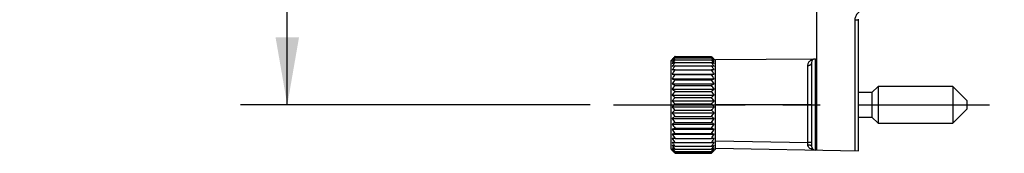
# Model space of a CAD drawing. Header units: inches. Extents: x 0.2 to 16.8, y 0.2 to 10.8.
# Tile 3 of 12: x 8.517 to 11.139, y 3.744 to 4.099. Entities that reach past the tile are written whole.
import ezdxf

# ---------------------------------------------------------------- set-up
doc = ezdxf.new("R2010")
doc.units = ezdxf.units.IN
doc.header["$LTSCALE"] = 0.935
doc.header["$MEASUREMENT"] = 0
doc.linetypes.add('CENTER', pattern=[0.6, 0.375, -0.075, 0.075, -0.075])
doc.layers.get('0').update_dxf_attribs({"linetype": 'CONTINUOUS'})
doc.layers.add('02___PRT_ALL_AXES', color=7, linetype='CONTINUOUS')
doc.layers.add('DIMENSIONS', color=7, linetype='CONTINUOUS')
doc.styles.get("Standard").update_dxf_attribs({"font": 'txt', "width": 0.8})
doc.dimstyles.new('DIMSTYLE_1', dxfattribs={"dimtxt": 0.125, "dimasz": 0.18, "dimexe": 0.18, "dimexo": 0.0625, "dimgap": 0.09, "dimtad": 0, "dimtih": 1, "dimtoh": 1, "dimdec": 3, "dimzin": 4, "dimdsep": 46, "dimtxsty": 'STANDARD', "dimblk": '_FILLED', "dimblk1": '_FILLED', "dimblk2": '_FILLED', "dimcen": 0.09, "dimadec": 0, "dimazin": 0, "dimtp": 0.01, "dimtm": 0.01, "dimtfac": 1, "dimtdec": 3, "dimtofl": 0, "dimtmove": 0, "dimatfit": 3, "dimldrblk": '_FILLED', "dimfxl": 1, "dimtolj": 1, "dimtzin": 4, "dimarcsym": 0})

# ---------------------------------------------------------------- blocks, each defined once
blk = doc.blocks.new('_FILLED')
at = {"color": 0, "linetype": 'BYBLOCK'}
blk.add_solid([(0, 0), (-1, 0.174), (-1, -0.174)], dxfattribs=at)
blk = doc.blocks.new('*D2')
at = {"layer": 'DIMENSIONS', "color": 2, "linetype": 'CONTINUOUS'}
for p, q in [((10.048, 8.6943), (9.1045, 8.6943)), ((9.2295, 8.6943), (9.2295, 6.4083)), ((9.2295, 3.8723), (9.2295, 6.1583)), ((10.0356, 3.8723), (9.1045, 3.8723))]:
    blk.add_line(p, q, dxfattribs=at)
at = {"layer": 'DIMENSIONS', "color": 2, "linetype": 'CONTINUOUS', "xscale": 0.18, "yscale": 0.18, "zscale": 0.18}
for p, rotation in [((9.2295, 8.6943), 90), ((9.2295, 3.8723), 270)]:
    blk.add_blockref('_FILLED', p, dxfattribs=dict(at, rotation=rotation))
at = {"layer": 'DIMENSIONS', "color": 2, "linetype": 'CONTINUOUS', "insert": (9.2295, 6.3458), "char_height": 0.125, "width": 1.425, "attachment_point": 2, "line_spacing_factor": 0.9}
blk.add_mtext('4.822{\\Ftxt.shx;\\W1.000000;\\H0.125000; }[122.48]', dxfattribs=at)

msp = doc.modelspace()

# ---------------------------------------------------------------- linework, layer by layer
at = {"color": 7, "linetype": 'CONTINUOUS'}
for p, q in [((10.6393, 3.7521), (10.6393, 8.8146)), ((10.7503, 3.7502), (10.7503, 4.0998)), ((10.254, 3.9931), (10.2513, 3.9904)), ((10.2513, 3.7542), (10.2513, 3.9904)), ((10.2592, 3.9984), (10.2576, 3.9967)), ((10.2588, 3.9905), (10.2594, 3.9908)), ((10.2616, 4.0007), (10.2612, 4.0003)), ((10.2619, 4.001), (10.2616, 4.0007)), ((10.2619, 4.001), (10.3587, 4.001)), ((10.2619, 4.0003), (10.3587, 4.0003)), ((10.2619, 3.9974), (10.3587, 3.9974)), ((10.2619, 3.9923), (10.3587, 3.9923)), ((10.2619, 3.9852), (10.3587, 3.9852)), ((10.359, 4.0007), (10.3587, 4.001)), ((10.3594, 4.0003), (10.359, 4.0007)), ((10.3631, 3.9967), (10.3614, 3.9984)), ((10.3693, 3.9904), (10.3666, 3.9932)), ((10.3693, 3.9925), (10.6393, 3.9948)), ((10.3693, 3.7542), (10.3693, 3.9925)), ((10.6253, 3.9848), (10.6253, 3.7622)), ((10.2619, 3.9761), (10.3587, 3.9761)), ((10.2619, 3.9653), (10.3587, 3.9653)), ((10.2543, 3.9541), (10.3663, 3.9541)), ((10.2543, 3.9418), (10.3663, 3.9418)), ((10.2619, 3.9529), (10.3587, 3.9529)), ((10.2619, 3.9391), (10.3587, 3.9391)), ((10.2543, 3.9282), (10.3663, 3.9282)), ((10.2543, 3.9137), (10.3663, 3.9137)), ((10.2619, 3.9242), (10.3587, 3.9242)), ((10.2619, 3.9083), (10.3587, 3.9083)), ((10.8024, 3.9212), (10.7862, 3.905)), ((11.0012, 3.9212), (10.8024, 3.9212)), ((10.8024, 3.9212), (10.8024, 3.8235)), ((11.0386, 3.8838), (11.0012, 3.9212)), ((11.0012, 3.9212), (11.0012, 3.8235)), ((10.2543, 3.8985), (10.3663, 3.8985)), ((10.2543, 3.8829), (10.3663, 3.8829)), ((10.2619, 3.8919), (10.3587, 3.8919)), ((10.7862, 3.905), (10.7503, 3.905)), ((10.7862, 3.905), (10.7862, 3.8397)), ((11.0386, 3.8837), (11.0386, 3.8609)), ((10.2543, 3.867), (10.3663, 3.867)), ((10.2619, 3.8751), (10.3587, 3.8751)), ((10.2619, 3.8583), (10.3587, 3.8583)), ((11.0012, 3.8235), (11.0386, 3.8609)), ((10.2543, 3.8513), (10.3663, 3.8513)), ((10.2543, 3.8359), (10.3663, 3.8359)), ((10.2619, 3.8417), (10.3587, 3.8417)), ((10.7503, 3.8397), (10.7862, 3.8397)), ((10.7862, 3.8397), (10.8024, 3.8235)), ((10.2543, 3.8211), (10.3663, 3.8211)), ((10.2543, 3.8073), (10.3663, 3.8073)), ((10.2619, 3.8257), (10.3587, 3.8257)), ((10.2619, 3.8104), (10.3587, 3.8104)), ((10.8024, 3.8235), (11.0012, 3.8235)), ((10.2543, 3.7945), (10.3663, 3.7945)), ((10.2619, 3.7962), (10.3587, 3.7962)), ((10.2619, 3.7833), (10.3587, 3.7833)), ((10.2513, 3.7542), (10.2542, 3.7513)), ((10.2567, 3.7511), (10.2573, 3.7505)), ((10.2619, 3.7719), (10.3587, 3.7719)), ((10.2619, 3.7623), (10.3587, 3.7623)), ((10.2619, 3.7545), (10.3587, 3.7545)), ((10.3619, 3.7562), (10.3613, 3.7559)), ((10.3639, 3.7495), (10.3634, 3.7491)), ((10.3639, 3.749), (10.3642, 3.7494)), ((10.3666, 3.7515), (10.3693, 3.7542)), ((10.3693, 3.7568), (10.7503, 3.7502)), ((10.2612, 3.7444), (10.2616, 3.744)), ((10.2616, 3.744), (10.2612, 3.7443)), ((10.2619, 3.7436), (10.2616, 3.744)), ((10.2616, 3.744), (10.2619, 3.7436)), ((10.2619, 3.7487), (10.3587, 3.7487)), ((10.3587, 3.7451), (10.2619, 3.7451)), ((10.2619, 3.7436), (10.3587, 3.7436)), ((10.359, 3.744), (10.3587, 3.7436)), ((10.3594, 3.7443), (10.359, 3.744))]:
    msp.add_line(p, q, dxfattribs=at)
at = {"color": 9, "linetype": 'CONTINUOUS'}
for p, q in [((10.7503, 4.0975), (10.7405, 4.0975)), ((10.7405, 4.0975), (10.7405, 3.7504)), ((10.6352, 3.9948), (10.6352, 3.7522)), ((10.6154, 3.7726), (10.6154, 3.9763)), ((10.6253, 3.8723), (10.3693, 3.8723)), ((10.3693, 3.7768), (10.6154, 3.7726)), ((10.6253, 3.7726), (10.6154, 3.7726)), ((10.6154, 3.7657), (10.6154, 3.7726))]:
    msp.add_line(p, q, dxfattribs=at)
at = {"color": 7, "linetype": 'CONTINUOUS'}
for centre, radius, start, end in [((10.4613, 3.7959), 0.286, 135.6524, 136.3629), ((10.4394, 3.7982), 0.2689, 132.7788, 133.5005), ((10.4901, 3.7921), 0.3089, 139.0828, 139.7853), ((10.4124, 3.7905), 0.2558, 127.4821, 128.1835), ((10.3937, 3.7594), 0.2676, 120.2668, 121.3968), ((10.5125, 3.7886), 0.3261, 141.8941, 142.3606), ((10.5394, 3.7766), 0.3514, 143.5469, 144.2312), ((10.5223, 3.781), 0.3385, 141.668, 141.8955), ((10.4811, 3.7765), 0.3137, 134.9968, 135.6466), ((10.5119, 3.7732), 0.3377, 138.4199, 139.077), ((10.5564, 3.7538), 0.3821, 140.4, 141.6389), ((10.4536, 3.783), 0.2897, 132.4695, 132.7852), ((10.4289, 3.7691), 0.2828, 126.838, 127.4871), ((10.5826, 3.7446), 0.4052, 142.3067, 143.5228), ((10.4943, 3.7633), 0.3325, 134.7904, 134.999), ((10.5369, 3.751), 0.3711, 137.8044, 138.4156), ((10.401, 3.6335), 0.3782, 111.5704, 112.0019), ((10.6131, 3.7265), 0.4362, 143.6247, 144.212), ((10.4222, 3.7107), 0.324, 119.6461, 120.1662), ((10.5027, 3.7549), 0.3443, 134.5325, 134.7901), ((10.4856, 3.7476), 0.3375, 131.5061, 131.8378), ((10.0801, 3.7478), 0.376, 41.8624, 42.1947), ((10.0544, 3.7457), 0.3949, 39.0259, 39.5949), ((10.0284, 3.7372), 0.4173, 37.0938, 37.6889), ((10.2031, 3.7189), 0.3146, 59.2813, 60.3567), ((10.0075, 3.7265), 0.4362, 35.7879, 36.3753), ((10.225, 3.647), 0.3637, 67.4787, 68.4334), ((10.118, 3.7549), 0.3443, 45.2099, 45.4675), ((10.0926, 3.7589), 0.3593, 41.5782, 41.8619), ((10.1263, 3.7633), 0.3325, 45.001, 45.2096), ((10.0813, 3.7675), 0.3603, 38.3373, 39.0278), ((10.1128, 3.7769), 0.3322, 40.9175, 41.5854), ((10.1885, 3.7648), 0.2882, 52.5189, 53.156), ((10.0488, 3.7526), 0.3917, 36.8146, 37.0905), ((10.1378, 3.7748), 0.3162, 44.5641, 45.003), ((10.0779, 3.7743), 0.3555, 35.7698, 36.8298), ((10.1488, 3.7856), 0.3008, 44.3456, 44.5621), ((10.2257, 3.7572), 0.2701, 59.0291, 59.2502), ((10.1621, 3.7986), 0.2822, 43.6322, 44.3523), ((10.1786, 3.7954), 0.2728, 46.5047, 47.2161), ((10.1335, 3.7947), 0.3049, 40.2101, 40.9216), ((10.2037, 3.7846), 0.2632, 52.0595, 52.511), ((10.0983, 3.781), 0.3385, 38.1045, 38.3319), ((10.1081, 3.7886), 0.3261, 37.6394, 38.1059), ((10.2321, 3.7679), 0.2576, 58.5979, 59.0296), ((10.2118, 3.7951), 0.25, 51.8144, 52.0566), ((10.6353, 3.9848), 0.01, 90.5, 180), ((10.3703, 3.7084), 0.2973, 112.4653, 112.9796), ((10.558, 3.7658), 0.3684, 144.8435, 145.517), ((10.3695, 3.474), 0.5135, 102.0856, 102.961), ((10.5702, 3.7543), 0.3797, 145.6231, 146.2893), ((10.3642, 0.6059), 3.361, 91.7443, 91.8749), ((10.6019, 3.7245), 0.4166, 144.6908, 146.5565), ((10.3844, 3.6744), 0.3341, 111.9966, 112.4697), ((10.5833, 3.748), 0.3994, 144.2113, 144.8427), ((10.611, 3.7262), 0.4293, 144.4021, 145.6094), ((10.0091, 3.7259), 0.4299, 34.4108, 35.5973), ((10.2437, 3.4405), 0.5478, 77.0664, 77.887), ((10.2491, 0.3761), 3.5909, 88.1293, 88.2515), ((10.0187, 3.7245), 0.4166, 33.4435, 35.3092), ((10.0503, 3.7573), 0.3834, 34.4966, 35.8013), ((10.0501, 3.7541), 0.3802, 33.7109, 34.398), ((10.2494, 3.7063), 0.2995, 67.0229, 67.4468), ((10.3669, 4.6356), 0.6907, 260.6174, 261.2608), ((10.5992, 3.7126), 0.4141, 144.5351, 146.4047), ((10.3772, 4.2828), 0.3625, 250.1808, 251.4625), ((10.596, 3.6957), 0.4133, 143.9261, 145.7704), ((10.2464, 4.6816), 0.7373, 278.7595, 279.3622), ((10.0214, 3.7126), 0.4141, 33.5953, 35.4649), ((10.2357, 4.3049), 0.3859, 288.5762, 289.7804), ((10.0388, 3.7057), 0.396, 34.1893, 36.1143), ((10.3945, 4.1834), 0.2912, 241.2144, 242.9205), ((10.5782, 3.684), 0.3971, 142.7909, 144.659), ((10.4176, 4.1377), 0.2772, 233.9049, 235.841), ((10.5544, 3.6723), 0.3758, 141.0892, 142.9878), ((10.2179, 4.1989), 0.3087, 297.128, 298.7372), ((10.0561, 3.694), 0.3802, 35.2995, 37.2506), ((10.1941, 4.1504), 0.2927, 304.2104, 306.0436), ((10.0791, 3.6823), 0.3595, 36.9691, 38.9539), ((10.4302, 4.0946), 0.2634, 228.1085, 228.8252), ((10.4977, 3.6837), 0.3145, 140.0268, 140.7221), ((10.4745, 4.093), 0.3044, 223.6535, 225.704), ((10.4562, 4.1245), 0.3031, 228.8292, 230.1207), ((10.5365, 3.6511), 0.3652, 138.7413, 140.0004), ((10.1659, 4.1225), 0.3006, 309.8879, 311.8184), ((10.1064, 3.6702), 0.3358, 39.2955, 41.3159), ((10.126, 4.1131), 0.3328, 314.3575, 315.6212), ((10.1593, 4.0803), 0.2861, 315.6512, 316.3629), ((10.4956, 3.6462), 0.3271, 135.5834, 137.5347), ((10.5045, 4.0787), 0.3278, 220.2302, 222.2611), ((10.4646, 3.6291), 0.306, 131.4842, 133.4283), ((10.1233, 3.6444), 0.3296, 43.1197, 44.4248), ((10.0942, 4.0981), 0.357, 317.7973, 319.0526), ((10.1661, 3.6401), 0.291, 46.5216, 48.566), ((10.1526, 3.6719), 0.2894, 42.3967, 43.1158), ((10.1304, 4.0665), 0.3089, 319.0812, 319.7853), ((10.5328, 4.0663), 0.3519, 217.6587, 219.6555), ((10.4354, 3.605), 0.2935, 126.2326, 128.1091), ((10.5575, 4.0545), 0.3738, 215.7849, 217.7465), ((10.0752, 4.0764), 0.368, 320.3883, 322.2975), ((10.1944, 3.6171), 0.2782, 51.8394, 53.8189), ((10.0497, 4.0645), 0.3905, 322.2954, 324.1731), ((10.41, 3.5654), 0.2994, 119.6298, 121.3306), ((10.5769, 4.0428), 0.3914, 214.4985, 216.4311), ((10.39, 3.4862), 0.3486, 111.557, 112.9172), ((10.5966, 4.036), 0.4117, 213.7458, 215.6192), ((10.2191, 3.5797), 0.2828, 58.6194, 60.4203), ((10.0297, 4.0528), 0.4086, 323.6096, 325.4608), ((10.2384, 3.5054), 0.3279, 67.0398, 68.486), ((10.024, 4.036), 0.4117, 324.3808, 326.2542), ((10.3769, 3.2606), 0.5478, 102.113, 102.9336), ((10.6019, 4.0241), 0.4166, 213.4435, 215.3092), ((10.3715, 0.1941), 3.5909, 91.7485, 91.8707), ((10.5992, 4.0122), 0.4141, 213.5953, 215.4649), ((10.2512, 3.294), 0.5135, 77.039, 77.9144), ((10.0187, 4.0241), 0.4166, 324.6908, 326.5565), ((10.2564, 0.4239), 3.361, 88.1251, 88.2557), ((10.0102, 4.02), 0.4278, 324.5524, 325.8949), ((10.0503, 3.9927), 0.3792, 325.9139, 326.4411), ((10.3742, 4.5006), 0.7373, 260.6378, 261.2405), ((10.5654, 3.9844), 0.3761, 214.1761, 215.0001), ((10.3677, 4.0794), 0.3343, 250.1674, 250.6174), ((10.5532, 3.9765), 0.3662, 215.2907, 216.3637), ((10.3824, 3.9915), 0.2659, 241.1944, 241.6492), ((10.5184, 3.9572), 0.3305, 216.949, 217.2417), ((10.4979, 3.9533), 0.3147, 219.278, 219.9814), ((10.4015, 3.9559), 0.2498, 233.8804, 234.2023), ((10.468, 3.9469), 0.2894, 222.3966, 223.1154), ((10.4328, 3.9508), 0.2674, 228.1137, 228.8209), ((10.5282, 3.9646), 0.3428, 217.2424, 217.6397), ((10.4087, 3.9658), 0.262, 234.2027, 234.5618), ((10.3883, 4.0025), 0.2783, 241.648, 241.7926), ((10.3915, 4.1476), 0.4066, 250.6406, 251.4136), ((10.4098, 4.043), 0.3242, 241.8242, 242.8592), ((10.5473, 3.9794), 0.3669, 217.6433, 218.2915), ((10.4233, 3.9864), 0.2873, 234.5693, 235.192), ((10.4511, 3.9718), 0.2953, 228.8273, 229.4823), ((10.4876, 3.9652), 0.3162, 223.111, 223.7838), ((10.6066, 4.0133), 0.4264, 215.0076, 216.0684), ((10.524, 3.9753), 0.3488, 220.121, 220.8464), ((10.5797, 3.9959), 0.3991, 216.3533, 216.5952), ((10.5997, 4.0108), 0.4241, 216.5987, 217.1937), ((10.5748, 4.0011), 0.4019, 218.2908, 218.8948), ((10.4423, 4.0138), 0.3206, 235.1967, 235.7682), ((10.2452, 4.5088), 0.7455, 278.7562, 279.1597), ((10.0022, 4.0218), 0.441, 323.941, 324.5289), ((10.225, 4.1599), 0.4195, 288.5885, 288.9683), ((10.0306, 4.0035), 0.4118, 322.8019, 324.0149), ((10.2063, 4.0516), 0.3339, 297.1433, 297.6524), ((10.0551, 3.9937), 0.3901, 321.1007, 322.3326), ((10.084, 3.986), 0.3654, 318.7415, 319.9925), ((10.1815, 4.0092), 0.315, 304.2268, 304.8084), ((10.1154, 3.9819), 0.3405, 315.5961, 316.8597), ((10.0324, 4.0003), 0.4039, 324.5282, 325.1574), ((10.2411, 4.1129), 0.3698, 288.9635, 289.3824), ((10.2004, 3.982), 0.2818, 304.802, 305.4367), ((10.1705, 3.9706), 0.2937, 310.515, 311.0411), ((10.2254, 4.0155), 0.2931, 297.7731, 298.206), ((10.0579, 3.9825), 0.3728, 325.1583, 325.8262), ((10.2649, 4.3867), 0.6219, 279.1609, 279.3919), ((10.0745, 3.9714), 0.3575, 324.0389, 324.7164), ((10.255, 4.0735), 0.3281, 289.3784, 289.8368), ((10.2385, 3.991), 0.2653, 298.1999, 298.8075), ((10.0925, 3.9646), 0.3428, 322.3602, 322.7576), ((10.1228, 3.9533), 0.3147, 320.0185, 320.722), ((10.2165, 3.9595), 0.2542, 305.4317, 306.118), ((10.1904, 3.9478), 0.2635, 311.1739, 311.8915), ((10.151, 3.9483), 0.2916, 316.9788, 317.6003), ((10.1022, 3.9572), 0.3305, 322.7583, 323.051), ((10.6353, 3.7622), 0.01, 180, 269), ((10.5099, 3.9865), 0.3471, 223.7779, 224.2308), ((10.5493, 3.9971), 0.3823, 220.839, 221.2514), ((10.147, 3.9982), 0.3299, 309.9092, 310.3179)]:
    msp.add_arc(centre, radius, start, end, dxfattribs=at)
at = {"color": 9, "linetype": 'CONTINUOUS'}
for points, knots in [([(10.7601, 4.1257), (10.7577, 4.1239), (10.754, 4.1213), (10.7496, 4.1173), (10.7466, 4.114), (10.744, 4.1103), (10.742, 4.1063), (10.7408, 4.102), (10.7405, 4.099), (10.7405, 4.0975)], [0, 0, 0, 0, 0.25006, 0.375109, 0.500141, 0.625146, 0.750123, 0.875072, 1, 1, 1, 1]), ([(10.6154, 3.9763), (10.6154, 3.9777), (10.6157, 3.9804), (10.6171, 3.9841), (10.6191, 3.9872), (10.6208, 3.989), (10.6216, 3.9897)], [0, 0, 0, 0, 0.275812, 0.5302, 0.770063, 1, 1, 1, 1]), ([(10.6253, 3.9848), (10.6253, 3.9843), (10.6252, 3.9831), (10.6246, 3.9815), (10.6237, 3.9801), (10.6224, 3.9788), (10.6209, 3.9777), (10.6186, 3.9767), (10.6167, 3.9763), (10.6154, 3.9763)], [0, 0, 0, 0, 0.115058, 0.231723, 0.351317, 0.474634, 0.60187, 0.732637, 1, 1, 1, 1]), ([(10.6216, 3.9897), (10.623, 3.9909), (10.6261, 3.993), (10.6296, 3.9941), (10.6313, 3.9944)], [0, 0, 0, 0, 0.506518, 1, 1, 1, 1]), ([(10.6208, 3.7566), (10.6201, 3.7571), (10.6188, 3.7582), (10.617, 3.7603), (10.616, 3.7624), (10.6155, 3.7642), (10.6155, 3.7652), (10.6154, 3.7657)], [0, 0, 0, 0, 0.237237, 0.480447, 0.733042, 0.864571, 1, 1, 1, 1]), ([(10.6253, 3.7622), (10.6253, 3.7623), (10.6253, 3.7626), (10.6251, 3.7629), (10.6249, 3.7632), (10.6244, 3.7637), (10.6236, 3.7642), (10.6224, 3.7647), (10.6209, 3.7651), (10.6192, 3.7654), (10.6174, 3.7656), (10.6161, 3.7657), (10.6154, 3.7657)], [0, 0, 0, 0, 0.030612, 0.063257, 0.099543, 0.140558, 0.23868, 0.358982, 0.499481, 0.65646, 0.825115, 1, 1, 1, 1]), ([(10.6316, 3.7525), (10.6297, 3.7527), (10.6259, 3.7537), (10.6224, 3.7554), (10.6208, 3.7566)], [0, 0, 0, 0, 0.496571, 1, 1, 1, 1])]:
    msp.add_open_spline(points, degree=3, knots=knots, dxfattribs=at)
at = {"layer": '02___PRT_ALL_AXES', "color": 7, "linetype": 'CENTER'}
msp.add_line((10.0981, 3.8723), (11.1386, 3.8723), dxfattribs=at)

# ---------------------------------------------------------------- dimensions: what is measured, and where the dimension line sits
at = {"layer": 'DIMENSIONS', "color": 2, "linetype": 'CONTINUOUS'}
dim = msp.add_linear_dim(base=(9.2295, 3.8723), p1=(10.048, 8.6943), p2=(10.0356, 3.8723), angle=270, dimstyle='DIMSTYLE_1', dxfattribs=at)
dim.commit()
dim.dimension.update_dxf_attribs({"geometry": '*D2', "text_midpoint": (9.0795, 6.2833), "dimtype": 160})

doc.saveas('drawing.dxf')
